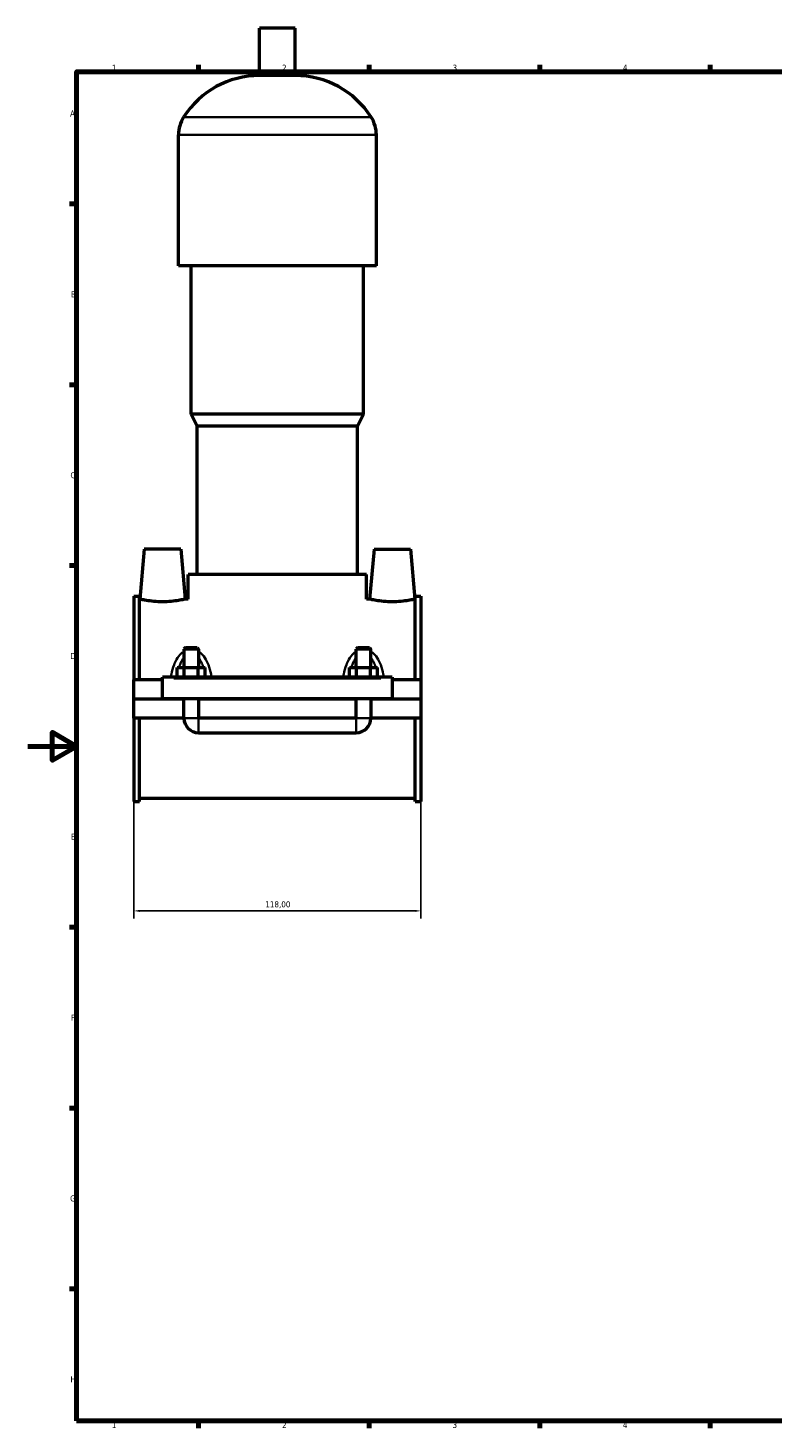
# Model space of a CAD drawing. Header units: millimetres. Extents: x 0 to 946, y -206 to 1211.
# Tile 1 of 7: x 0 to 306, y 17 to 592. Entities that reach past the tile are written whole.
import ezdxf

# ---------------------------------------------------------------- set-up
doc = ezdxf.new("R2010")
doc.units = ezdxf.units.MM
for name, color, linetype, lineweight in [('Border (ISO)', 7, 'Continuous', 70), ('Dimension (ISO)', 7, 'Continuous', 25), ('Visible (ISO)', 7, 'Continuous', 50), ('Visible Narrow (ISO)', 7, 'Continuous', 35)]:
    doc.layers.add(name, color=color, linetype=linetype, lineweight=lineweight)
doc.styles.add('Note Text (ISO)', font='tahoma.ttf')
doc.dimstyles.new('Default (ISO)', dxfattribs={"dimtxt": 2.5, "dimasz": 2.5, "dimexe": 3.175, "dimexo": 0, "dimgap": 0.762, "dimtad": 1, "dimrnd": 1e-08, "dimzin": 0, "dimtxsty": 'Note Text (ISO)', "dimcen": 0.09, "dimdle": 10, "dimclrd": 256, "dimclre": 256, "dimclrt": 232, "dimazin": 0, "dimtfac": 1.40208, "dimtmove": 0, "dimatfit": 3, "dimfxl": 1, "dimtolj": 1, "dimtzin": 0, "dimlwd": -1, "dimlwe": -1, "dimarcsym": 0})

# ---------------------------------------------------------------- blocks, each defined once
blk = doc.blocks.new('Borders Default Border')
at = {"layer": 'Border (ISO)'}
for p, q in [((70.08, 574), (70.08, 576.9)), ((140.17, 574), (140.17, 576.9)), ((210.25, 574), (210.25, 576.9)), ((280.33, 574), (280.33, 576.9)), ((20, 519.75), (17.1, 519.75)), ((20, 445.5), (17.1, 445.5)), ((20, 371.25), (17.1, 371.25)), ((20, 222.75), (17.1, 222.75)), ((20, 148.5), (17.1, 148.5)), ((20, 74.25), (17.1, 74.25)), ((70.08, 20), (70.08, 17.1)), ((140.17, 20), (140.17, 17.1)), ((210.25, 20), (210.25, 17.1)), ((280.33, 20), (280.33, 17.1))]:
    blk.add_line(p, q, dxfattribs=at)
at = {"layer": 'Border (ISO)', "flags": 128}
for points in [[(20, 20), (20, 574), (821, 574), (821, 20), (20, 20)], [(0, 297), (20, 297), (10, 302.77), (10, 291.23), (20, 297)]]:
    blk.add_lwpolyline(points, dxfattribs=at)
at = {"layer": 'Border (ISO)', "color": 232, "true_color": 0xca0064, "char_height": 2.5, "attachment_point": 7, "style": 'Note Text (ISO)'}
for s, insert in [('1', (34.48, 574.4)), ('2', (104.37, 574.4)), ('3', (174.43, 574.35)), ('4', (244.42, 574.4)), ('A', (17.29, 555.62)), ('B', (17.59, 481.37)), ('C', (17.43, 407.08)), ('D', (17.43, 332.88)), ('E', (17.64, 258.63)), ('F', (17.7, 184.38)), ('G', (17.31, 110.08)), ('H', (17.44, 35.88)), ('1', (34.48, 17.1)), ('2', (104.37, 17.1)), ('3', (174.43, 17.05)), ('4', (244.42, 17.1))]:
    blk.add_mtext(s, dxfattribs=dict(at, insert=insert))
blk = doc.blocks.new('*D13')
at = {"layer": 'Defpoints', "color": 0, "transparency": 16777216}
for p in [(43.46, 274.32), (161.46, 274.32), (43.46, 229.45)]:
    blk.add_point(p, dxfattribs=at)
at = {"layer": 'Dimension (ISO)', "transparency": 16777216}
for p, q in [((43.46, 274.32), (43.46, 226.27)), ((161.46, 274.32), (161.46, 226.27)), ((158.96, 229.45), (45.96, 229.45))]:
    blk.add_line(p, q, dxfattribs=at)
for points in [[(45.96, 229.86), (45.96, 229.03), (43.46, 229.45)], [(158.96, 229.86), (158.96, 229.03), (161.46, 229.45)]]:
    blk.add_solid(points, dxfattribs=at)
at = {"layer": 'Dimension (ISO)', "color": 232, "true_color": 0xca0064, "transparency": 16777216, "insert": (97.5, 233.39), "char_height": 2.5, "attachment_point": 1, "style": 'Note Text (ISO)'}
blk.add_mtext('\\A1;118,00', dxfattribs=at)

msp = doc.modelspace()

# ---------------------------------------------------------------- linework, layer by layer
at = {"layer": 'Visible (ISO)'}
for p, q in [((109.7785, 591.9961), (95.1385, 591.9961)), ((95.1385, 572.4761), (95.1385, 591.9961)), ((109.7785, 572.4761), (109.7785, 591.9961)), ((109.7785, 572.4761), (95.1385, 572.4761)), ((61.7919, 494.3961), (61.7919, 548.0761)), ((143.1252, 494.3961), (143.1252, 548.0761)), ((143.1252, 494.3961), (61.7919, 494.3961)), ((67.0785, 433.3961), (67.0785, 494.3961)), ((137.8385, 433.3961), (137.8385, 494.3961)), ((137.8385, 433.3961), (67.0785, 433.3961)), ((69.5185, 428.5161), (67.0785, 433.3961)), ((135.3985, 428.5161), (137.8385, 433.3961)), ((135.3985, 428.5161), (69.5185, 428.5161)), ((69.5185, 367.5161), (69.5185, 428.5161)), ((135.3985, 367.5161), (135.3985, 428.5161)), ((47.7585, 377.9961), (45.9607, 357.4461)), ((62.7585, 377.9961), (47.7585, 377.9961)), ((62.7585, 377.9961), (64.5564, 357.4461)), ((142.1585, 377.9961), (140.3607, 357.4461)), ((142.1585, 377.9961), (157.1585, 377.9961)), ((157.1585, 377.9961), (158.9564, 357.4461)), ((139.0585, 367.5161), (65.8585, 367.5161)), ((65.8585, 357.4461), (65.8585, 367.5161)), ((139.0585, 357.4461), (139.0585, 367.5161)), ((43.4585, 358.6746), (43.4585, 324.3711)), ((43.4585, 358.6746), (45.8185, 358.6746)), ((45.8185, 324.3711), (45.8185, 358.6746)), ((45.9607, 357.4461), (45.8185, 357.4461)), ((65.8585, 357.4461), (64.5564, 357.4461)), ((140.3607, 357.4461), (139.0585, 357.4461)), ((159.0985, 357.4461), (158.9564, 357.4461)), ((159.0985, 324.3711), (159.0985, 358.6746)), ((159.0985, 358.6746), (161.4585, 358.6746)), ((161.4585, 358.6746), (161.4585, 324.3711)), ((64.6585, 337.5461), (64.0585, 336.9461)), ((70.0585, 336.9461), (64.0585, 336.9461)), ((64.0585, 336.9461), (64.0585, 329.3711)), ((64.6585, 337.5461), (69.4585, 337.5461)), ((69.4585, 337.5461), (70.0585, 336.9461)), ((70.0585, 336.9461), (70.0585, 329.3711)), ((135.4585, 337.5461), (134.8585, 336.9461)), ((140.8585, 336.9461), (134.8585, 336.9461)), ((134.8585, 329.3711), (134.8585, 336.9461)), ((135.4585, 337.5461), (140.2585, 337.5461)), ((140.2585, 337.5461), (140.8585, 336.9461)), ((140.8585, 329.3711), (140.8585, 336.9461)), ((61.285, 325.3711), (61.285, 329.3711)), ((61.285, 329.3711), (64.1718, 329.3711)), ((64.1718, 325.3711), (64.1718, 329.3711)), ((64.1718, 329.3711), (69.9453, 329.3711)), ((69.9453, 325.3711), (69.9453, 329.3711)), ((69.9453, 329.3711), (72.832, 329.3711)), ((72.832, 325.3711), (72.832, 329.3711)), ((132.085, 325.3711), (132.085, 329.3711)), ((132.085, 329.3711), (134.9718, 329.3711)), ((134.9718, 325.3711), (134.9718, 329.3711)), ((134.9718, 329.3711), (140.7453, 329.3711)), ((140.7453, 325.3711), (140.7453, 329.3711)), ((140.7453, 329.3711), (143.632, 329.3711)), ((143.632, 325.3711), (143.632, 329.3711)), ((55.2585, 324.3711), (43.4585, 324.3711)), ((43.4585, 316.5461), (43.4585, 324.3711)), ((55.2585, 324.8711), (55.2585, 325.3711)), ((149.6585, 325.3711), (55.2585, 325.3711)), ((55.2585, 316.5461), (55.2585, 324.8711)), ((149.6585, 325.3711), (149.6585, 324.8711)), ((149.6585, 324.8711), (149.6585, 316.5461)), ((161.4585, 324.3711), (149.6585, 324.3711)), ((161.4585, 324.3711), (161.4585, 316.5461)), ((43.4585, 316.5461), (55.2585, 316.5461)), ((43.4585, 308.6211), (43.4585, 316.4461)), ((64.0585, 316.4461), (43.4585, 316.4461)), ((149.6585, 316.5461), (55.2585, 316.5461)), ((64.0585, 316.5461), (64.0585, 316.4461)), ((64.0585, 308.6211), (64.0585, 316.4461)), ((70.0585, 316.5461), (70.0585, 316.4461)), ((134.8585, 316.4461), (70.0585, 316.4461)), ((70.0585, 316.4461), (70.0585, 308.6211)), ((121.0948, 316.4961), (83.8223, 316.4961)), ((134.8585, 316.4461), (134.8585, 316.5461)), ((134.8585, 308.6211), (134.8585, 316.4461)), ((140.8585, 316.4461), (140.8585, 316.5461)), ((161.4585, 316.4461), (140.8585, 316.4461)), ((140.8585, 316.4461), (140.8585, 308.6211)), ((149.6585, 316.5461), (161.4585, 316.5461)), ((161.4585, 316.4461), (161.4585, 308.6211)), ((64.0585, 308.6211), (43.4585, 308.6211)), ((43.4585, 308.6211), (43.4585, 274.3176)), ((45.8185, 274.3176), (45.8185, 308.6211)), ((134.8585, 308.6211), (70.0585, 308.6211)), ((161.4585, 308.6211), (140.8585, 308.6211)), ((159.0985, 274.3176), (159.0985, 308.6211)), ((161.4585, 308.6211), (161.4585, 274.3176)), ((70.0585, 302.6211), (134.8585, 302.6211)), ((43.4585, 274.3176), (45.8185, 274.3176)), ((159.0985, 275.5461), (45.8185, 275.5461)), ((159.0985, 274.3176), (161.4585, 274.3176))]:
    msp.add_line(p, q, dxfattribs=at)
for centre, radius, start, end in [((95.1385, 535.43), 37.0461, 90, 147.3875794), ((109.7785, 535.43), 37.0461, 32.6124206, 90), ((75.3738, 548.0761), 13.5819, 147.3875794, 180), ((129.5433, 548.0761), 13.5819, 0, 32.6124206), ((70.0585, 308.6211), 6, 180, 270), ((134.8585, 308.6211), 6, 270, 0)]:
    msp.add_arc(centre, radius, start, end, dxfattribs=at)
for points, knots in [([(55.2585, 356.3542), (54.079, 356.3542), (52.8255, 356.4132), (50.5289, 356.623), (49.4854, 356.7705), (47.8443, 357.0438), (47.1348, 357.1878), (46.1928, 357.3903), (45.9607, 357.4461), (45.9607, 357.4461)], [2.82724995, 2.82724995, 2.82724995, 2.82724995, 3.18110284, 3.18110284, 3.53495574, 3.53495574, 3.88791533, 3.88791533, 4.24087492, 4.24087492, 4.24087492, 4.24087492]), ([(64.5564, 357.4461), (64.5564, 357.4461), (64.3243, 357.3903), (63.3823, 357.1878), (62.6727, 357.0438), (61.0317, 356.7705), (59.9882, 356.623), (57.6916, 356.4132), (56.4381, 356.3542), (55.2585, 356.3542)], [7.06812487, 7.06812487, 7.06812487, 7.06812487, 7.42108446, 7.42108446, 7.77404405, 7.77404405, 8.12789695, 8.12789695, 8.48174984, 8.48174984, 8.48174984, 8.48174984]), ([(149.6585, 356.3542), (148.479, 356.3542), (147.2255, 356.4132), (144.9289, 356.623), (143.8854, 356.7705), (142.2443, 357.0438), (141.5348, 357.1878), (140.5928, 357.3903), (140.3607, 357.4461), (140.3607, 357.4461)], [0, 0, 0, 0, 0.35385289, 0.35385289, 0.70770579, 0.70770579, 1.06066538, 1.06066538, 1.41362497, 1.41362497, 1.41362497, 1.41362497]), ([(158.9564, 357.4461), (158.9564, 357.4461), (158.7243, 357.3903), (157.7823, 357.1878), (157.0727, 357.0438), (155.4317, 356.7705), (154.3882, 356.623), (152.0916, 356.4132), (150.8381, 356.3542), (149.6585, 356.3542)], [4.24087492, 4.24087492, 4.24087492, 4.24087492, 4.59383451, 4.59383451, 4.94679411, 4.94679411, 5.300647, 5.300647, 5.6544999, 5.6544999, 5.6544999, 5.6544999])]:
    msp.add_open_spline(points, degree=3, knots=knots, dxfattribs=at)
for points in [[(83.8222, 316.5461), (83.8223, 316.5295), (83.8223, 316.5128), (83.8223, 316.4961)], [(121.0948, 316.4961), (121.0948, 316.5128), (121.0948, 316.5295), (121.0949, 316.5461)]]:
    msp.add_open_spline(points, degree=3, dxfattribs=at)
at = {"layer": 'Visible Narrow (ISO)'}
for p, q in [((140.5095, 555.3961), (64.4076, 555.3961)), ((142.6245, 548.0761), (62.2925, 548.0761)), ((59.9785, 324.8711), (144.9385, 324.8711)), ((64.0955, 308.6211), (70.0216, 308.6211)), ((70.0585, 302.6581), (70.0585, 308.5842)), ((134.8585, 302.6581), (134.8585, 308.5842)), ((140.8216, 308.6211), (134.8955, 308.6211))]:
    msp.add_line(p, q, dxfattribs=at)
for points, knots in [([(63.5612, 335.5874), (63.3544, 335.4396), (63.1556, 335.2808), (62.1981, 334.4347), (61.5682, 333.6101), (60.6357, 332.0083), (60.2908, 331.2564), (59.532, 329.2512), (59.1902, 327.9578), (58.8838, 326.4211), (58.8438, 326.2094), (58.8057, 325.997)], [-1.49978111, -1.49978111, -1.49978111, -1.49978111, -1.42241423, -1.42241423, -1.11026328, -1.11026328, -0.86420306, -0.86420306, -0.47704637, -0.47704637, -0.41550944, -0.41550944, -0.41550944, -0.41550944]), ([(75.3114, 325.997), (75.2733, 326.2094), (75.2333, 326.4211), (74.9269, 327.9578), (74.5851, 329.2512), (73.8262, 331.2564), (73.4814, 332.0083), (72.5489, 333.6101), (71.919, 334.4347), (70.9614, 335.2808), (70.7627, 335.4396), (70.5559, 335.5874)], [-3.33855968, -3.33855968, -3.33855968, -3.33855968, -3.27702275, -3.27702275, -2.88986606, -2.88986606, -2.64380583, -2.64380583, -2.33165488, -2.33165488, -2.254288, -2.254288, -2.254288, -2.254288]), ([(134.3612, 335.5874), (134.1543, 335.4395), (133.9555, 335.2806), (132.9978, 334.4344), (132.3679, 333.6097), (131.4354, 332.0078), (131.0906, 331.2558), (130.3317, 329.2504), (129.99, 327.9569), (129.6837, 326.4204), (129.6437, 326.2091), (129.6057, 325.997)], [-1.50029244, -1.50029244, -1.50029244, -1.50029244, -1.42289183, -1.42289183, -1.11072134, -1.11072134, -0.86464106, -0.86464106, -0.47745584, -0.47745584, -0.41602077, -0.41602077, -0.41602077, -0.41602077]), ([(146.1114, 325.997), (146.0733, 326.2091), (146.0334, 326.4204), (145.7271, 327.9569), (145.3854, 329.2504), (144.6265, 331.2558), (144.2817, 332.0078), (143.3492, 333.6097), (142.7193, 334.4344), (141.7616, 335.2806), (141.5628, 335.4395), (141.3559, 335.5874)], [-3.339071, -3.339071, -3.339071, -3.339071, -3.27763593, -3.27763593, -2.89045071, -2.89045071, -2.64437044, -2.64437044, -2.33219994, -2.33219994, -2.25479933, -2.25479933, -2.25479933, -2.25479933]), ([(62.1452, 329.6067), (62.3393, 330.2529), (62.563, 330.8772), (63.1334, 332.1615), (63.4959, 332.8099), (63.9244, 333.3706)], [0.887651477, 0.887651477, 0.887651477, 0.887651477, 1.110263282, 1.110263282, 1.372549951, 1.372549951, 1.372549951, 1.372549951]), ([(70.1927, 333.3706), (70.6212, 332.8099), (70.9836, 332.1615), (71.5541, 330.8772), (71.7778, 330.2529), (71.9719, 329.6067)], [2.381519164, 2.381519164, 2.381519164, 2.381519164, 2.643805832, 2.643805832, 2.866417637, 2.866417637, 2.866417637, 2.866417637]), ([(132.9452, 329.6067), (133.1392, 330.2528), (133.3629, 330.8769), (133.9333, 332.1613), (134.2958, 332.8098), (134.7244, 333.3706)], [0.888162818, 0.888162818, 0.888162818, 0.888162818, 1.110721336, 1.110721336, 1.373061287, 1.373061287, 1.373061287, 1.373061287]), ([(140.9927, 333.3706), (141.4213, 332.8098), (141.7838, 332.1613), (142.3542, 330.8769), (142.5779, 330.2528), (142.7719, 329.6067)], [2.382030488, 2.382030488, 2.382030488, 2.382030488, 2.644370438, 2.644370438, 2.866928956, 2.866928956, 2.866928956, 2.866928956])]:
    msp.add_open_spline(points, degree=3, knots=knots, dxfattribs=at)
for points in [[(61.2623, 325.3796), (61.2694, 325.4301), (61.2766, 325.4807), (61.2838, 325.5311)], [(72.8333, 325.5311), (72.8405, 325.4807), (72.8477, 325.4301), (72.8547, 325.3796)], [(132.0623, 325.3796), (132.0694, 325.4301), (132.0766, 325.4807), (132.0838, 325.5311)], [(143.6333, 325.5311), (143.6405, 325.4807), (143.6477, 325.4301), (143.6547, 325.3796)]]:
    msp.add_open_spline(points, degree=3, dxfattribs=at)

# ---------------------------------------------------------------- block references
msp.add_blockref('Borders Default Border', (0, 0))

# ---------------------------------------------------------------- dimensions: what is measured, and where the dimension line sits
at = {"layer": 'Dimension (ISO)'}
dim = msp.add_linear_dim(base=(43.4585, 229.4451), p1=(161.4585, 274.3176), p2=(43.4585, 274.3176), dimstyle='Default (ISO)', override={"dimdec": 2, "dimtp": 0, "dimtm": 0, "dimtdec": 2, "dimtofl": 0, "dimatfit": 1}, dxfattribs=at)
dim.commit()
dim.dimension.update_dxf_attribs({"geometry": '*D13', "text_midpoint": (102.4585, 229.4451), "dimtype": 160})

doc.saveas('drawing.dxf')
